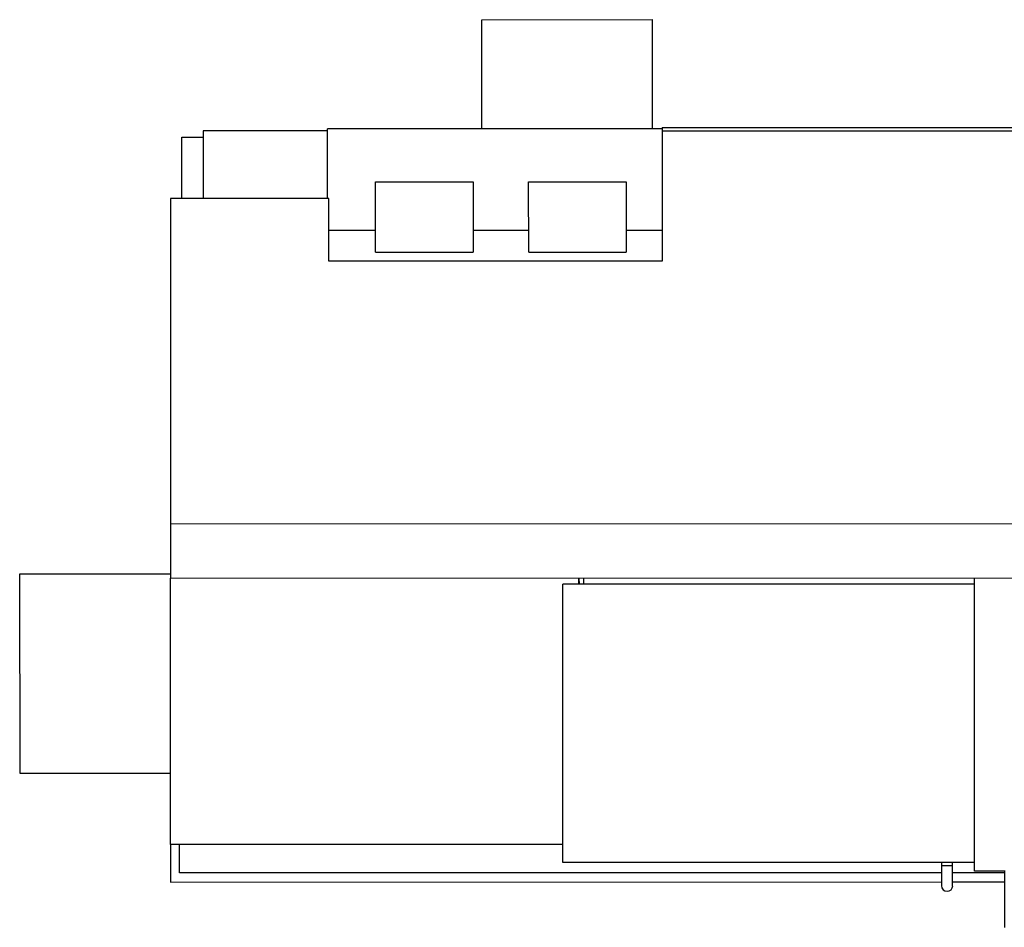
# Model space of a CAD drawing. Header units: inches. Extents: x -62 to 132, y -30 to 72.
# Tile 1 of 3: x -62 to 47, y -28 to 72. Entities that reach past the tile are written whole.
import ezdxf

# ---------------------------------------------------------------- set-up
doc = ezdxf.new("R2010")
doc.units = ezdxf.units.IN
doc.header["$MEASUREMENT"] = 0

msp = doc.modelspace()

# ---------------------------------------------------------------- linework, layer by layer
at = {"color": 7, "linetype": 'Continuous', "lineweight": 25}
for p, q in [((-10.62, 72.33), (8.26, 72.34)), ((-10.61, 60.26), (-10.62, 72.33)), ((8.26, 60.26), (8.26, 72.34)), ((-27.68, 60.05), (-41.43, 60.05)), ((-41.43, 60.05), (-41.43, 52.55)), ((9.32, 60.26), (-27.68, 60.25)), ((-27.68, 52.56), (-27.68, 60.25)), ((89.06, 60.4), (9.32, 60.38)), ((9.32, 60.38), (9.32, 45.63)), ((9.32, 60.26), (9.32, 60.38)), ((9.32, 60.38), (9.32, 60.38)), ((89.06, 60.02), (9.32, 60.01)), ((89.06, 60.02), (9.32, 60.01)), ((-43.8, 52.55), (-43.8, 59.34)), ((-43.8, 59.34), (-41.43, 59.34)), ((-22.39, 46.61), (-22.39, 54.38)), ((-22.39, 54.38), (-11.58, 54.38)), ((-11.58, 54.38), (-11.58, 46.61)), ((-5.44, 54.38), (5.36, 54.39)), ((-5.43, 46.61), (-5.44, 54.38)), ((5.36, 54.39), (5.36, 46.62)), ((-27.55, 52.56), (-45.08, 52.55)), ((-45.08, 52.55), (-45.08, 10.56)), ((-27.55, 45.62), (-27.55, 52.56)), ((-22.39, 49.01), (-27.55, 49.01)), ((-5.44, 49.02), (-11.58, 49.01)), ((9.32, 49.02), (5.36, 49.02)), ((-22.39, 46.61), (-11.58, 46.61)), ((-5.43, 46.61), (5.36, 46.62)), ((9.32, 45.63), (-27.55, 45.62)), ((-45.08, 16.58), (49.87, 16.59)), ((-45.08, 10.98), (-61.75, 10.98)), ((-61.75, 10.98), (-61.74, -11.02)), ((-45.08, 10.56), (49.87, 10.57)), ((-45.07, -18.93), (-45.08, 10.56)), ((43.88, 9.89), (-1.65, 9.88)), ((-1.64, -20.92), (-1.65, 9.88)), ((0.13, 9.88), (0.13, 10.56)), ((0.13, 10.56), (0.14, 9.88)), ((0.65, 9.88), (0.65, 10.56)), ((43.88, -21.87), (43.88, 10.57)), ((-61.74, -11.02), (-45.07, -11.02)), ((-1.64, -18.92), (-45.07, -18.93)), ((-45.07, -18.93), (-45.07, -23.08)), ((-44.05, -22.06), (-44.05, -18.93)), ((43.88, -20.91), (-1.64, -20.92)), ((40.22, -20.91), (40.22, -23.47)), ((40.22, -21.22), (41.47, -21.22)), ((41.47, -23.47), (41.47, -20.91)), ((40.22, -22.04), (-44.05, -22.06)), ((47.19, -22.04), (41.47, -22.04)), ((47.28, -21.87), (43.88, -21.87)), ((47.19, -21.87), (47.19, -28.08)), ((-45.07, -23.08), (40.22, -23.06)), ((41.47, -23.06), (47.19, -23.06))]:
    msp.add_line(p, q, dxfattribs=at)
msp.add_arc((40.85, -23.47), 0.625, 180.0098, 0.0098, dxfattribs=at)

doc.saveas('drawing.dxf')
